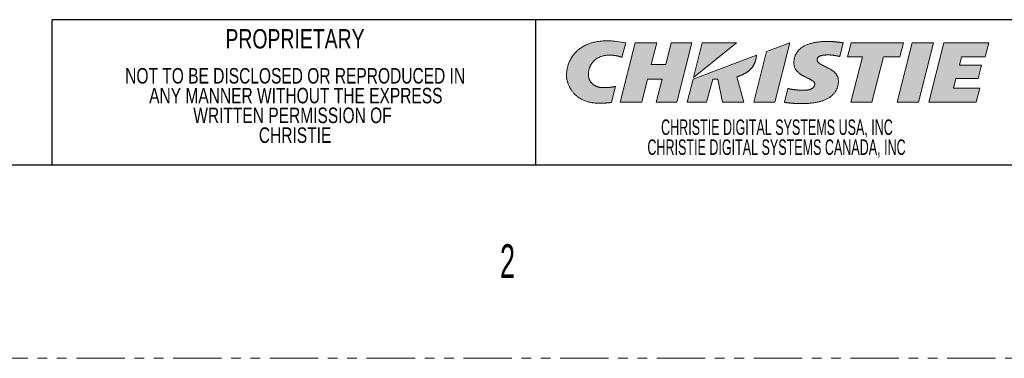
# Model space of a CAD drawing. Header units: millimetres. Extents: x 0 to 1118, y 0 to 864.
# Tile 59 of 78: x 843 to 973, y 0 to 44. Entities that reach past the tile are written whole.
import ezdxf

# ---------------------------------------------------------------- set-up
doc = ezdxf.new("R2010")
doc.units = ezdxf.units.MM
doc.linetypes.add('PHANTOM', pattern=[12.7, 6.35, -1.27, 1.27, -1.27, 1.27, -1.27])
doc.styles.add('SLDTEXTSTYLE0', font='TXT', dxfattribs={"width": 0.75})
doc.styles.add('SLDTEXTSTYLE1', font='TXT', dxfattribs={"width": 0.6})
doc.styles.add('SLDTEXTSTYLE3', font='TXT', dxfattribs={"width": 0.605})

# ---------------------------------------------------------------- blocks, each defined once
blk = doc.blocks.new('Christie-Logo_4')
at = {"linetype": 'Continuous'}
h = blk.add_hatch(color=7, dxfattribs=at)
edge = h.paths.add_edge_path(flags=0)
edge.add_spline(control_points=[(82.41, 138.59), (82.41, 138.64), (82.39, 138.74), (82.37, 138.88), (82.37, 139.03), (82.37, 139.17), (82.38, 139.31), (82.39, 139.46), (82.42, 139.6), (82.45, 139.74), (82.5, 139.88), (82.55, 140.02), (82.61, 140.15), (82.67, 140.29), (82.75, 140.41), (82.83, 140.54), (82.93, 140.65), (83.03, 140.77), (83.14, 140.87), (83.26, 140.98), (83.39, 141.07), (83.53, 141.16), (83.67, 141.24), (83.83, 141.31), (83.99, 141.38), (84.17, 141.43), (84.35, 141.48), (84.54, 141.52), (84.74, 141.55), (84.95, 141.56), (85.17, 141.57), (85.4, 141.56), (85.55, 141.55), (85.63, 141.55)], knot_values=[0, 0, 0, 0, 0.028084, 0.056174, 0.084271, 0.112379, 0.140499, 0.168636, 0.196798, 0.224995, 0.253243, 0.281562, 0.309976, 0.338519, 0.36723, 0.396153, 0.425344, 0.454865, 0.484784, 0.515181, 0.546141, 0.577755, 0.610123, 0.643349, 0.677544, 0.712819, 0.749293, 0.787082, 0.826309, 0.867093, 0.909556, 0.953818, 1, 1, 1, 1], weights=[1, 1, 1, 1, 1, 1, 1, 1, 1, 1, 1, 1, 1, 1, 1, 1, 1, 1, 1, 1, 1, 1, 1, 1, 1, 1, 1, 1, 1, 1, 1, 1, 1, 1], degree=3, periodic=0)
edge.add_spline(control_points=[(85.63, 141.55), (85.65, 141.54), (85.68, 141.54), (85.73, 141.53), (85.78, 141.53), (85.82, 141.52), (85.87, 141.51), (85.92, 141.51), (85.97, 141.5), (86.01, 141.49), (86.06, 141.48), (86.1, 141.47), (86.15, 141.46), (86.19, 141.45), (86.23, 141.44), (86.27, 141.43), (86.31, 141.42), (86.35, 141.41), (86.39, 141.4), (86.42, 141.39), (86.46, 141.38), (86.49, 141.37), (86.53, 141.35), (86.56, 141.34), (86.58, 141.33), (86.61, 141.33), (86.64, 141.32), (86.66, 141.31), (86.68, 141.3), (86.7, 141.29), (86.72, 141.28), (86.73, 141.28), (86.74, 141.27), (86.74, 141.27)], knot_values=[0, 0, 0, 0, 0.042348, 0.08466, 0.126877, 0.168935, 0.210773, 0.252326, 0.293529, 0.334317, 0.374623, 0.414381, 0.453524, 0.491982, 0.529688, 0.566573, 0.602568, 0.637603, 0.671607, 0.704512, 0.736246, 0.766738, 0.795919, 0.823716, 0.85006, 0.874878, 0.898101, 0.919656, 0.939475, 0.957486, 0.973622, 0.987815, 1, 1, 1, 1], weights=[1, 1, 1, 1, 1, 1, 1, 1, 1, 1, 1, 1, 1, 1, 1, 1, 1, 1, 1, 1, 1, 1, 1, 1, 1, 1, 1, 1, 1, 1, 1, 1, 1, 1], degree=3, periodic=0)
edge.add_line((86.74, 141.27), (87.25, 143.19))
edge.add_line((87.25, 143.19), (85.79, 143.4))
edge.add_spline(control_points=[(85.79, 143.4), (85.65, 143.41), (85.38, 143.43), (84.99, 143.45), (84.61, 143.45), (84.25, 143.43), (83.89, 143.4), (83.56, 143.35), (83.23, 143.29), (82.92, 143.21), (82.63, 143.13), (82.34, 143.02), (82.07, 142.91), (81.82, 142.78), (81.58, 142.65), (81.35, 142.5), (81.13, 142.34), (80.93, 142.17), (80.74, 142), (80.57, 141.81), (80.4, 141.62), (80.26, 141.42), (80.12, 141.21), (80, 140.99), (79.89, 140.77), (79.79, 140.55), (79.71, 140.31), (79.64, 140.08), (79.58, 139.84), (79.54, 139.59), (79.51, 139.35), (79.49, 139.1), (79.48, 138.93), (79.48, 138.84)], knot_values=[0, 0, 0, 0, 0.045913, 0.090143, 0.132769, 0.173874, 0.21354, 0.251853, 0.288898, 0.32476, 0.359526, 0.393282, 0.426114, 0.458108, 0.489347, 0.519914, 0.549889, 0.579349, 0.608369, 0.63702, 0.665367, 0.693473, 0.721396, 0.749189, 0.776901, 0.804575, 0.83225, 0.859962, 0.88774, 0.915611, 0.943598, 0.971722, 1, 1, 1, 1], weights=[1, 1, 1, 1, 1, 1, 1, 1, 1, 1, 1, 1, 1, 1, 1, 1, 1, 1, 1, 1, 1, 1, 1, 1, 1, 1, 1, 1, 1, 1, 1, 1, 1, 1], degree=3, periodic=0)
edge.add_spline(control_points=[(79.48, 138.84), (79.48, 138.81), (79.48, 138.74), (79.49, 138.62), (79.51, 138.5), (79.53, 138.37), (79.56, 138.24), (79.6, 138.1), (79.64, 137.95), (79.69, 137.81), (79.75, 137.66), (79.82, 137.5), (79.9, 137.35), (79.98, 137.19), (80.08, 137.04), (80.18, 136.89), (80.3, 136.73), (80.42, 136.59), (80.56, 136.44), (80.71, 136.3), (80.86, 136.17), (81.03, 136.04), (81.21, 135.92), (81.41, 135.8), (81.61, 135.7), (81.83, 135.6), (82.06, 135.51), (82.31, 135.44), (82.56, 135.38), (82.84, 135.32), (83.12, 135.29), (83.42, 135.26), (83.63, 135.26), (83.73, 135.26)], knot_values=[0, 0, 0, 0, 0.017058, 0.035556, 0.055409, 0.076534, 0.098846, 0.122267, 0.146719, 0.172131, 0.198439, 0.225583, 0.253513, 0.282187, 0.311571, 0.341644, 0.372394, 0.403825, 0.435949, 0.468796, 0.502409, 0.536845, 0.572177, 0.608491, 0.645887, 0.684481, 0.724399, 0.765778, 0.808765, 0.853516, 0.900194, 0.948964, 1, 1, 1, 1], weights=[1, 1, 1, 1, 1, 1, 1, 1, 1, 1, 1, 1, 1, 1, 1, 1, 1, 1, 1, 1, 1, 1, 1, 1, 1, 1, 1, 1, 1, 1, 1, 1, 1, 1], degree=3, periodic=0)
edge.add_spline(control_points=[(83.73, 135.26), (83.76, 135.26), (83.82, 135.26), (83.9, 135.26), (83.98, 135.26), (84.06, 135.26), (84.13, 135.26), (84.2, 135.27), (84.28, 135.27), (84.34, 135.27), (84.41, 135.27), (84.48, 135.28), (84.54, 135.28), (84.6, 135.28), (84.66, 135.28), (84.72, 135.29), (84.77, 135.29), (84.83, 135.29), (84.88, 135.3), (84.93, 135.3), (84.98, 135.31), (85.02, 135.31), (85.06, 135.31), (85.11, 135.32), (85.15, 135.32), (85.18, 135.33), (85.22, 135.33), (85.25, 135.33), (85.28, 135.34), (85.31, 135.34), (85.34, 135.34), (85.37, 135.35), (85.38, 135.35), (85.39, 135.35)], knot_values=[0, 0, 0, 0, 0.050291, 0.09936, 0.147212, 0.193847, 0.239269, 0.283478, 0.326479, 0.368271, 0.408858, 0.448242, 0.486424, 0.523405, 0.559189, 0.593776, 0.627168, 0.659367, 0.690373, 0.72019, 0.748817, 0.776256, 0.802509, 0.827576, 0.851459, 0.874159, 0.895676, 0.916013, 0.935168, 0.953144, 0.969941, 0.985559, 1, 1, 1, 1], weights=[1, 1, 1, 1, 1, 1, 1, 1, 1, 1, 1, 1, 1, 1, 1, 1, 1, 1, 1, 1, 1, 1, 1, 1, 1, 1, 1, 1, 1, 1, 1, 1, 1, 1], degree=3, periodic=0)
edge.add_line((85.39, 135.35), (85.92, 137.48))
edge.add_spline(control_points=[(85.92, 137.48), (85.91, 137.47), (85.87, 137.46), (85.82, 137.45), (85.77, 137.44), (85.72, 137.43), (85.67, 137.42), (85.62, 137.4), (85.57, 137.39), (85.52, 137.39), (85.48, 137.38), (85.43, 137.37), (85.38, 137.36), (85.33, 137.35), (85.28, 137.35), (85.23, 137.34), (85.18, 137.34), (85.13, 137.33), (85.08, 137.33), (85.03, 137.32), (84.98, 137.32), (84.93, 137.31), (84.88, 137.31), (84.82, 137.31), (84.77, 137.3), (84.71, 137.3), (84.66, 137.3), (84.6, 137.3), (84.54, 137.3), (84.48, 137.3), (84.42, 137.3), (84.36, 137.3), (84.32, 137.3), (84.3, 137.3)], knot_values=[0, 0, 0, 0, 0.032415, 0.064382, 0.09595, 0.127164, 0.158069, 0.18871, 0.219131, 0.249379, 0.279498, 0.309533, 0.339531, 0.369535, 0.399591, 0.429745, 0.46004, 0.490523, 0.521236, 0.552226, 0.583535, 0.615209, 0.64729, 0.679823, 0.71285, 0.746415, 0.78056, 0.815329, 0.850763, 0.886905, 0.923798, 0.961482, 1, 1, 1, 1], weights=[1, 1, 1, 1, 1, 1, 1, 1, 1, 1, 1, 1, 1, 1, 1, 1, 1, 1, 1, 1, 1, 1, 1, 1, 1, 1, 1, 1, 1, 1, 1, 1, 1, 1], degree=3, periodic=0)
edge.add_spline(control_points=[(84.3, 137.3), (84.26, 137.3), (84.19, 137.3), (84.09, 137.3), (83.99, 137.31), (83.89, 137.33), (83.8, 137.35), (83.71, 137.37), (83.62, 137.39), (83.54, 137.42), (83.45, 137.45), (83.37, 137.48), (83.3, 137.52), (83.22, 137.56), (83.15, 137.6), (83.08, 137.64), (83.02, 137.69), (82.96, 137.74), (82.9, 137.79), (82.84, 137.84), (82.79, 137.89), (82.74, 137.95), (82.7, 138), (82.65, 138.06), (82.61, 138.12), (82.58, 138.17), (82.54, 138.23), (82.51, 138.29), (82.49, 138.35), (82.46, 138.41), (82.44, 138.47), (82.43, 138.53), (82.42, 138.57), (82.41, 138.59)], knot_values=[0, 0, 0, 0, 0.042481, 0.083926, 0.124393, 0.163933, 0.202599, 0.240439, 0.277498, 0.31382, 0.349443, 0.384404, 0.418736, 0.452469, 0.48563, 0.518243, 0.550329, 0.581905, 0.612986, 0.643585, 0.673712, 0.703375, 0.73258, 0.761332, 0.789633, 0.817485, 0.84489, 0.871848, 0.89836, 0.924428, 0.950055, 0.975243, 1, 1, 1, 1], weights=[1, 1, 1, 1, 1, 1, 1, 1, 1, 1, 1, 1, 1, 1, 1, 1, 1, 1, 1, 1, 1, 1, 1, 1, 1, 1, 1, 1, 1, 1, 1, 1, 1, 1], degree=3, periodic=0)
for points in [[(93.95, 135.38), (95.92, 143.19), (93.23, 143.19), (92.5, 140.34), (90.59, 140.34), (91.32, 143.19), (88.5, 143.19), (86.54, 135.38), (89.36, 135.38), (90.13, 138.43), (92.02, 138.43), (91.27, 135.38)], [(97.28, 143.19), (96.15, 138.65), (101.79, 143.19)], [(106.84, 135.38), (108.79, 143.18), (108.79, 143.19), (105.73, 142.05), (104.06, 135.38)], [(123.24, 141.35), (123.7, 143.19), (116.84, 143.19), (116.38, 141.35), (118.33, 141.35), (116.79, 135.38), (119.57, 135.38), (121.07, 141.35)], [(125.68, 135.38), (127.64, 143.19), (127.64, 143.19), (124.86, 143.19), (122.9, 135.38)], [(131.32, 141.36), (134.45, 141.36), (134.91, 143.19), (129, 143.19), (127.04, 135.38), (133.27, 135.38), (133.74, 137.24), (130.28, 137.24), (130.6, 138.5), (133.51, 138.5), (133.95, 140.26), (131.05, 140.26)]]:
    blk.add_hatch(color=7, dxfattribs=at).paths.add_polyline_path(points, flags=0)
h = blk.add_hatch(color=7, dxfattribs=at)
edge = h.paths.add_edge_path(flags=0)
edge.add_spline(control_points=[(110.52, 135.21), (110.49, 135.21), (110.44, 135.21), (110.36, 135.21), (110.28, 135.21), (110.19, 135.21), (110.11, 135.22), (110.03, 135.22), (109.94, 135.22), (109.86, 135.22), (109.77, 135.22), (109.69, 135.22), (109.6, 135.23), (109.52, 135.23), (109.43, 135.23), (109.35, 135.24), (109.27, 135.24), (109.18, 135.25), (109.1, 135.25), (109.02, 135.26), (108.94, 135.26), (108.86, 135.27), (108.78, 135.28), (108.7, 135.29), (108.63, 135.29), (108.55, 135.3), (108.48, 135.31), (108.41, 135.32), (108.34, 135.33), (108.28, 135.34), (108.22, 135.35), (108.16, 135.37), (108.12, 135.37), (108.1, 135.38)], knot_values=[0, 0, 0, 0, 0.032354, 0.065235, 0.098588, 0.132356, 0.166485, 0.200917, 0.235598, 0.270472, 0.305484, 0.340578, 0.375699, 0.410791, 0.445799, 0.480669, 0.515345, 0.549773, 0.583899, 0.617666, 0.651023, 0.683914, 0.716286, 0.748085, 0.77926, 0.809757, 0.839524, 0.86851, 0.896665, 0.923939, 0.950284, 0.975653, 1, 1, 1, 1], weights=[1, 1, 1, 1, 1, 1, 1, 1, 1, 1, 1, 1, 1, 1, 1, 1, 1, 1, 1, 1, 1, 1, 1, 1, 1, 1, 1, 1, 1, 1, 1, 1, 1, 1], degree=3, periodic=0)
edge.add_line((108.1, 135.38), (108.55, 137.19))
edge.add_spline(control_points=[(108.55, 137.19), (108.57, 137.18), (108.61, 137.17), (108.67, 137.16), (108.73, 137.14), (108.79, 137.13), (108.85, 137.12), (108.92, 137.1), (108.99, 137.09), (109.06, 137.08), (109.13, 137.07), (109.2, 137.06), (109.27, 137.05), (109.34, 137.04), (109.41, 137.03), (109.49, 137.02), (109.56, 137.01), (109.64, 137.01), (109.71, 137), (109.78, 136.99), (109.86, 136.99), (109.93, 136.98), (110, 136.98), (110.08, 136.97), (110.15, 136.97), (110.22, 136.97), (110.29, 136.96), (110.35, 136.96), (110.42, 136.96), (110.49, 136.96), (110.55, 136.96), (110.61, 136.95), (110.65, 136.95), (110.67, 136.95)], knot_values=[0, 0, 0, 0, 0.027406, 0.055734, 0.084924, 0.114917, 0.145655, 0.177079, 0.209127, 0.241739, 0.274852, 0.308403, 0.342329, 0.376567, 0.411053, 0.445721, 0.480509, 0.51535, 0.550181, 0.584936, 0.619549, 0.653955, 0.68809, 0.721886, 0.755279, 0.788203, 0.820592, 0.852379, 0.8835, 0.913889, 0.943479, 0.972204, 1, 1, 1, 1], weights=[1, 1, 1, 1, 1, 1, 1, 1, 1, 1, 1, 1, 1, 1, 1, 1, 1, 1, 1, 1, 1, 1, 1, 1, 1, 1, 1, 1, 1, 1, 1, 1, 1, 1], degree=3, periodic=0)
edge.add_spline(control_points=[(110.67, 136.95), (110.7, 136.95), (110.76, 136.96), (110.85, 136.96), (110.93, 136.96), (111.01, 136.97), (111.09, 136.98), (111.16, 136.99), (111.23, 137.01), (111.3, 137.02), (111.37, 137.04), (111.43, 137.06), (111.49, 137.08), (111.54, 137.1), (111.6, 137.13), (111.65, 137.15), (111.7, 137.18), (111.74, 137.21), (111.78, 137.24), (111.82, 137.27), (111.86, 137.3), (111.89, 137.34), (111.92, 137.37), (111.95, 137.41), (111.97, 137.45), (111.99, 137.48), (112.01, 137.52), (112.03, 137.56), (112.04, 137.6), (112.05, 137.65), (112.06, 137.69), (112.06, 137.73), (112.06, 137.76), (112.06, 137.78)], knot_values=[0, 0, 0, 0, 0.049986, 0.09829, 0.144951, 0.190007, 0.233499, 0.275471, 0.315965, 0.355027, 0.392705, 0.429047, 0.464106, 0.497936, 0.530593, 0.562137, 0.592631, 0.62214, 0.650734, 0.678486, 0.705471, 0.731768, 0.757459, 0.782628, 0.807362, 0.831748, 0.855874, 0.87983, 0.903701, 0.927573, 0.951528, 0.975645, 1, 1, 1, 1], weights=[1, 1, 1, 1, 1, 1, 1, 1, 1, 1, 1, 1, 1, 1, 1, 1, 1, 1, 1, 1, 1, 1, 1, 1, 1, 1, 1, 1, 1, 1, 1, 1, 1, 1], degree=3, periodic=0)
edge.add_spline(control_points=[(112.06, 137.78), (112.06, 137.8), (112.06, 137.85), (112.03, 137.93), (111.99, 138), (111.94, 138.07), (111.87, 138.13), (111.79, 138.2), (111.7, 138.26), (111.61, 138.32), (111.5, 138.37), (111.39, 138.43), (111.27, 138.49), (111.15, 138.55), (111.02, 138.61), (110.89, 138.67), (110.76, 138.74), (110.63, 138.81), (110.49, 138.88), (110.36, 138.95), (110.24, 139.03), (110.11, 139.12), (110, 139.21), (109.88, 139.31), (109.78, 139.41), (109.68, 139.52), (109.59, 139.64), (109.51, 139.76), (109.45, 139.9), (109.39, 140.05), (109.35, 140.2), (109.33, 140.37), (109.33, 140.48), (109.33, 140.54)], knot_values=[0, 0, 0, 0, 0.019209, 0.038196, 0.057776, 0.078541, 0.100854, 0.124897, 0.150722, 0.178288, 0.207499, 0.238218, 0.270283, 0.30352, 0.337743, 0.372768, 0.40841, 0.444493, 0.480851, 0.517334, 0.55381, 0.590176, 0.626361, 0.662332, 0.698105, 0.733753, 0.769413, 0.80529, 0.841665, 0.878888, 0.91737, 0.957575, 1, 1, 1, 1], weights=[1, 1, 1, 1, 1, 1, 1, 1, 1, 1, 1, 1, 1, 1, 1, 1, 1, 1, 1, 1, 1, 1, 1, 1, 1, 1, 1, 1, 1, 1, 1, 1, 1, 1], degree=3, periodic=0)
edge.add_spline(control_points=[(109.33, 140.54), (109.33, 140.59), (109.33, 140.71), (109.34, 140.87), (109.36, 141.03), (109.4, 141.19), (109.44, 141.34), (109.49, 141.48), (109.54, 141.62), (109.61, 141.76), (109.69, 141.89), (109.78, 142.02), (109.87, 142.14), (109.98, 142.25), (110.09, 142.36), (110.22, 142.47), (110.35, 142.57), (110.49, 142.66), (110.65, 142.75), (110.81, 142.83), (110.98, 142.91), (111.16, 142.98), (111.36, 143.05), (111.56, 143.11), (111.77, 143.16), (111.99, 143.21), (112.22, 143.25), (112.46, 143.28), (112.71, 143.31), (112.97, 143.34), (113.24, 143.35), (113.53, 143.36), (113.72, 143.36), (113.81, 143.36)], knot_values=[0, 0, 0, 0, 0.028319, 0.05596, 0.082999, 0.109522, 0.135619, 0.161391, 0.186941, 0.212379, 0.237819, 0.263376, 0.289169, 0.315311, 0.341918, 0.369099, 0.39696, 0.425601, 0.455118, 0.485598, 0.517124, 0.549773, 0.583616, 0.618718, 0.655141, 0.692939, 0.732166, 0.772869, 0.815094, 0.858881, 0.904271, 0.951299, 1, 1, 1, 1], weights=[1, 1, 1, 1, 1, 1, 1, 1, 1, 1, 1, 1, 1, 1, 1, 1, 1, 1, 1, 1, 1, 1, 1, 1, 1, 1, 1, 1, 1, 1, 1, 1, 1, 1], degree=3, periodic=0)
edge.add_spline(control_points=[(113.81, 143.36), (113.84, 143.36), (113.88, 143.36), (113.95, 143.36), (114.01, 143.36), (114.08, 143.36), (114.15, 143.36), (114.22, 143.35), (114.28, 143.35), (114.35, 143.35), (114.42, 143.34), (114.49, 143.34), (114.55, 143.33), (114.62, 143.32), (114.68, 143.32), (114.75, 143.31), (114.82, 143.31), (114.88, 143.3), (114.95, 143.29), (115.01, 143.28), (115.07, 143.28), (115.14, 143.27), (115.2, 143.26), (115.26, 143.25), (115.33, 143.25), (115.39, 143.24), (115.45, 143.23), (115.51, 143.22), (115.57, 143.22), (115.63, 143.21), (115.69, 143.2), (115.75, 143.19), (115.78, 143.19), (115.8, 143.19)], knot_values=[0, 0, 0, 0, 0.033688, 0.067401, 0.101127, 0.134857, 0.168578, 0.20228, 0.23595, 0.269577, 0.303147, 0.336649, 0.370069, 0.403395, 0.436612, 0.469708, 0.502668, 0.535479, 0.568128, 0.600599, 0.632878, 0.664952, 0.696805, 0.728424, 0.759793, 0.790898, 0.821724, 0.852256, 0.882481, 0.912382, 0.941945, 0.971156, 1, 1, 1, 1], weights=[1, 1, 1, 1, 1, 1, 1, 1, 1, 1, 1, 1, 1, 1, 1, 1, 1, 1, 1, 1, 1, 1, 1, 1, 1, 1, 1, 1, 1, 1, 1, 1, 1, 1], degree=3, periodic=0)
edge.add_line((115.8, 143.19), (115.35, 141.39))
edge.add_spline(control_points=[(115.35, 141.39), (115.34, 141.39), (115.31, 141.4), (115.26, 141.41), (115.22, 141.42), (115.17, 141.43), (115.12, 141.44), (115.07, 141.45), (115.02, 141.46), (114.97, 141.47), (114.92, 141.48), (114.87, 141.49), (114.82, 141.5), (114.77, 141.51), (114.72, 141.52), (114.66, 141.52), (114.61, 141.53), (114.56, 141.54), (114.5, 141.55), (114.45, 141.55), (114.4, 141.56), (114.34, 141.56), (114.29, 141.57), (114.24, 141.58), (114.19, 141.58), (114.14, 141.58), (114.09, 141.59), (114.03, 141.59), (113.98, 141.59), (113.94, 141.59), (113.89, 141.6), (113.84, 141.6), (113.81, 141.6), (113.79, 141.6)], knot_values=[0, 0, 0, 0, 0.028728, 0.0581, 0.088073, 0.118605, 0.149654, 0.181179, 0.213136, 0.245484, 0.27818, 0.311182, 0.344447, 0.377932, 0.411596, 0.445396, 0.47929, 0.513234, 0.547187, 0.581106, 0.61495, 0.648676, 0.682242, 0.715606, 0.748727, 0.781563, 0.814073, 0.846216, 0.87795, 0.909236, 0.940032, 0.9703, 1, 1, 1, 1], weights=[1, 1, 1, 1, 1, 1, 1, 1, 1, 1, 1, 1, 1, 1, 1, 1, 1, 1, 1, 1, 1, 1, 1, 1, 1, 1, 1, 1, 1, 1, 1, 1, 1, 1], degree=3, periodic=0)
edge.add_spline(control_points=[(113.79, 141.6), (113.76, 141.6), (113.69, 141.6), (113.59, 141.59), (113.5, 141.59), (113.41, 141.58), (113.33, 141.58), (113.25, 141.57), (113.17, 141.56), (113.1, 141.55), (113.03, 141.53), (112.97, 141.52), (112.91, 141.5), (112.85, 141.49), (112.8, 141.47), (112.75, 141.45), (112.7, 141.43), (112.66, 141.41), (112.62, 141.38), (112.59, 141.36), (112.56, 141.33), (112.53, 141.31), (112.5, 141.28), (112.48, 141.25), (112.46, 141.22), (112.44, 141.19), (112.42, 141.16), (112.41, 141.13), (112.4, 141.09), (112.39, 141.06), (112.39, 141.03), (112.39, 140.99), (112.39, 140.97), (112.38, 140.96)], knot_values=[0, 0, 0, 0, 0.059859, 0.117012, 0.171528, 0.223477, 0.272932, 0.319967, 0.364659, 0.407086, 0.447332, 0.485482, 0.521623, 0.55585, 0.588259, 0.618954, 0.648043, 0.675639, 0.701863, 0.726841, 0.750706, 0.773595, 0.795649, 0.817012, 0.837829, 0.858241, 0.878384, 0.898387, 0.918368, 0.938434, 0.958677, 0.979177, 1, 1, 1, 1], weights=[1, 1, 1, 1, 1, 1, 1, 1, 1, 1, 1, 1, 1, 1, 1, 1, 1, 1, 1, 1, 1, 1, 1, 1, 1, 1, 1, 1, 1, 1, 1, 1, 1, 1], degree=3, periodic=0)
edge.add_spline(control_points=[(112.38, 140.96), (112.39, 140.93), (112.39, 140.87), (112.42, 140.79), (112.46, 140.71), (112.51, 140.63), (112.58, 140.56), (112.66, 140.5), (112.75, 140.43), (112.85, 140.37), (112.95, 140.31), (113.07, 140.25), (113.19, 140.19), (113.31, 140.12), (113.44, 140.06), (113.58, 140), (113.71, 139.93), (113.84, 139.87), (113.98, 139.79), (114.11, 139.72), (114.24, 139.64), (114.37, 139.56), (114.49, 139.47), (114.6, 139.37), (114.71, 139.27), (114.81, 139.16), (114.9, 139.05), (114.98, 138.93), (115.04, 138.79), (115.1, 138.65), (115.14, 138.5), (115.16, 138.34), (115.17, 138.23), (115.17, 138.17)], knot_values=[0, 0, 0, 0, 0.020901, 0.041381, 0.062233, 0.084055, 0.107241, 0.132004, 0.158427, 0.186495, 0.21613, 0.247209, 0.27958, 0.313072, 0.347506, 0.382695, 0.418455, 0.454605, 0.490975, 0.527408, 0.563766, 0.599935, 0.635833, 0.671418, 0.706693, 0.741721, 0.77663, 0.811619, 0.846968, 0.883032, 0.920233, 0.95905, 1, 1, 1, 1], weights=[1, 1, 1, 1, 1, 1, 1, 1, 1, 1, 1, 1, 1, 1, 1, 1, 1, 1, 1, 1, 1, 1, 1, 1, 1, 1, 1, 1, 1, 1, 1, 1, 1, 1], degree=3, periodic=0)
edge.add_spline(control_points=[(115.17, 138.17), (115.17, 138.11), (115.16, 138), (115.15, 137.83), (115.12, 137.67), (115.09, 137.51), (115.05, 137.35), (114.99, 137.2), (114.93, 137.05), (114.85, 136.91), (114.77, 136.77), (114.68, 136.64), (114.57, 136.51), (114.46, 136.39), (114.34, 136.28), (114.21, 136.17), (114.06, 136.06), (113.91, 135.96), (113.75, 135.87), (113.58, 135.78), (113.4, 135.7), (113.21, 135.62), (113.01, 135.55), (112.81, 135.49), (112.59, 135.43), (112.36, 135.38), (112.13, 135.34), (111.88, 135.3), (111.63, 135.27), (111.36, 135.24), (111.09, 135.23), (110.8, 135.21), (110.61, 135.21), (110.52, 135.21)], knot_values=[0, 0, 0, 0, 0.028, 0.055411, 0.082315, 0.108802, 0.134965, 0.160902, 0.186714, 0.212505, 0.238378, 0.264438, 0.290788, 0.317528, 0.344754, 0.372561, 0.401034, 0.430258, 0.460309, 0.49126, 0.523177, 0.556123, 0.590154, 0.625324, 0.66168, 0.699268, 0.738129, 0.778302, 0.819822, 0.862722, 0.907033, 0.952783, 1, 1, 1, 1], weights=[1, 1, 1, 1, 1, 1, 1, 1, 1, 1, 1, 1, 1, 1, 1, 1, 1, 1, 1, 1, 1, 1, 1, 1, 1, 1, 1, 1, 1, 1, 1, 1, 1, 1], degree=3, periodic=0)
h = blk.add_hatch(color=7, dxfattribs=at)
edge = h.paths.add_edge_path(flags=0)
edge.add_line((97.85, 135.38), (98.68, 138.42))
edge.add_line((98.68, 138.42), (99.33, 138.42))
edge.add_line((99.33, 138.42), (99.94, 135.38))
edge.add_line((99.94, 135.38), (102.76, 135.38))
edge.add_line((102.76, 135.38), (101.84, 138.71))
edge.add_spline(control_points=[(101.84, 138.71), (101.88, 138.73), (101.96, 138.75), (102.07, 138.79), (102.19, 138.83), (102.3, 138.88), (102.41, 138.92), (102.52, 138.97), (102.62, 139.02), (102.72, 139.07), (102.82, 139.12), (102.92, 139.18), (103.01, 139.23), (103.11, 139.29), (103.19, 139.35), (103.28, 139.41), (103.36, 139.47), (103.44, 139.54), (103.52, 139.6), (103.59, 139.67), (103.66, 139.74), (103.73, 139.81), (103.79, 139.89), (103.85, 139.96), (103.91, 140.04), (103.97, 140.12), (104.02, 140.2), (104.06, 140.28), (104.11, 140.36), (104.15, 140.45), (104.19, 140.53), (104.22, 140.62), (104.24, 140.68), (104.25, 140.71)], knot_values=[0, 0, 0, 0, 0.038456, 0.076397, 0.113823, 0.150738, 0.187146, 0.223052, 0.258461, 0.293382, 0.327822, 0.361792, 0.3953, 0.428361, 0.460987, 0.493195, 0.525, 0.556421, 0.587479, 0.618195, 0.648595, 0.678703, 0.708548, 0.738159, 0.767568, 0.79681, 0.825919, 0.854933, 0.883892, 0.912835, 0.941805, 0.970845, 1, 1, 1, 1], weights=[1, 1, 1, 1, 1, 1, 1, 1, 1, 1, 1, 1, 1, 1, 1, 1, 1, 1, 1, 1, 1, 1, 1, 1, 1, 1, 1, 1, 1, 1, 1, 1, 1, 1], degree=3, periodic=0)
edge.add_spline(control_points=[(104.25, 140.71), (104.25, 140.72), (104.26, 140.74), (104.27, 140.77), (104.28, 140.81), (104.29, 140.84), (104.3, 140.87), (104.3, 140.9), (104.31, 140.93), (104.32, 140.95), (104.32, 140.98), (104.33, 141.01), (104.34, 141.04), (104.34, 141.07), (104.35, 141.09), (104.35, 141.12), (104.36, 141.15), (104.36, 141.18), (104.37, 141.2), (104.37, 141.23), (104.38, 141.26), (104.38, 141.28), (104.38, 141.31), (104.39, 141.33), (104.39, 141.36), (104.39, 141.39), (104.4, 141.41), (104.4, 141.44), (104.4, 141.46), (104.4, 141.49), (104.41, 141.52), (104.41, 141.54), (104.41, 141.56), (104.41, 141.57)], knot_values=[0, 0, 0, 0, 0.038456, 0.076214, 0.113304, 0.149756, 0.185598, 0.220862, 0.255575, 0.289769, 0.323472, 0.356714, 0.389526, 0.421936, 0.453973, 0.485669, 0.51705, 0.548148, 0.578991, 0.609608, 0.640027, 0.670279, 0.70039, 0.730391, 0.760308, 0.790171, 0.820007, 0.849843, 0.879708, 0.909629, 0.939634, 0.969748, 1, 1, 1, 1], weights=[1, 1, 1, 1, 1, 1, 1, 1, 1, 1, 1, 1, 1, 1, 1, 1, 1, 1, 1, 1, 1, 1, 1, 1, 1, 1, 1, 1, 1, 1, 1, 1, 1, 1], degree=3, periodic=0)
edge.add_line((104.41, 141.57), (96.09, 138.42))
edge.add_line((96.09, 138.42), (95.33, 135.38))
edge.add_line((95.33, 135.38), (97.85, 135.38))
at = {"color": 7, "linetype": 'Continuous', "lineweight": 0}
for p, q in [((87.25, 143.19), (85.79, 143.4)), ((88.5, 143.19), (86.54, 135.38)), ((86.74, 141.27), (87.25, 143.19)), ((91.32, 143.19), (88.5, 143.19)), ((90.59, 140.34), (91.32, 143.19)), ((93.23, 143.19), (92.5, 140.34)), ((95.92, 143.19), (93.23, 143.19)), ((93.95, 135.38), (95.92, 143.19)), ((96.15, 138.65), (101.79, 143.19)), ((97.28, 143.19), (96.15, 138.65)), ((101.79, 143.19), (97.28, 143.19)), ((108.79, 143.19), (105.73, 142.05)), ((106.84, 135.38), (108.79, 143.18)), ((108.79, 143.18), (108.79, 143.19)), ((115.8, 143.19), (115.35, 141.39)), ((116.84, 143.19), (116.38, 141.35)), ((123.7, 143.19), (116.84, 143.19)), ((124.86, 143.19), (122.9, 135.38)), ((123.24, 141.35), (123.7, 143.19)), ((127.64, 143.19), (124.86, 143.19)), ((125.68, 135.38), (127.64, 143.19)), ((129, 143.19), (127.04, 135.38)), ((127.64, 143.19), (127.64, 143.19)), ((134.91, 143.19), (129, 143.19)), ((134.45, 141.36), (134.91, 143.19)), ((104.41, 141.57), (96.09, 138.42)), ((105.73, 142.05), (104.06, 135.38)), ((116.38, 141.35), (118.33, 141.35)), ((118.33, 141.35), (116.79, 135.38)), ((119.57, 135.38), (121.07, 141.35)), ((121.07, 141.35), (123.24, 141.35)), ((131.05, 140.26), (131.32, 141.36)), ((131.32, 141.36), (134.45, 141.36)), ((92.5, 140.34), (90.59, 140.34)), ((133.95, 140.26), (131.05, 140.26)), ((133.51, 138.5), (133.95, 140.26)), ((89.36, 135.38), (90.13, 138.43)), ((90.13, 138.43), (92.02, 138.43)), ((92.02, 138.43), (91.27, 135.38)), ((96.09, 138.42), (95.33, 135.38)), ((97.85, 135.38), (98.68, 138.42)), ((98.68, 138.42), (99.33, 138.42)), ((99.33, 138.42), (99.94, 135.38)), ((102.76, 135.38), (101.84, 138.71)), ((130.28, 137.24), (130.6, 138.5)), ((130.6, 138.5), (133.51, 138.5)), ((85.39, 135.35), (85.92, 137.48)), ((108.1, 135.38), (108.55, 137.19)), ((133.74, 137.24), (130.28, 137.24)), ((133.27, 135.38), (133.74, 137.24)), ((86.54, 135.38), (89.36, 135.38)), ((91.27, 135.38), (93.95, 135.38)), ((95.33, 135.38), (97.85, 135.38)), ((99.94, 135.38), (102.76, 135.38)), ((104.06, 135.38), (106.84, 135.38)), ((116.79, 135.38), (119.57, 135.38)), ((122.9, 135.38), (125.68, 135.38)), ((127.04, 135.38), (133.27, 135.38))]:
    blk.add_line(p, q, dxfattribs=at)
at = {"color": 8, "linetype": 'Continuous', "lineweight": 0}
for points, knots in [([(85.79, 143.4), (85.65, 143.41), (85.38, 143.43), (84.99, 143.45), (84.61, 143.45), (84.25, 143.43), (83.89, 143.4), (83.56, 143.35), (83.23, 143.29), (82.92, 143.21), (82.63, 143.13), (82.34, 143.02), (82.07, 142.91), (81.82, 142.78), (81.58, 142.65), (81.35, 142.5), (81.13, 142.34), (80.93, 142.17), (80.74, 142), (80.57, 141.81), (80.4, 141.62), (80.26, 141.42), (80.12, 141.21), (80, 140.99), (79.89, 140.77), (79.79, 140.55), (79.71, 140.31), (79.64, 140.08), (79.58, 139.84), (79.54, 139.59), (79.51, 139.35), (79.49, 139.1), (79.48, 138.93), (79.48, 138.84)], [0, 0, 0, 0, 0.045913, 0.090143, 0.132769, 0.173874, 0.21354, 0.251853, 0.288898, 0.32476, 0.359526, 0.393282, 0.426114, 0.458108, 0.489347, 0.519914, 0.549889, 0.579349, 0.608369, 0.63702, 0.665367, 0.693473, 0.721396, 0.749189, 0.776901, 0.804575, 0.83225, 0.859962, 0.88774, 0.915611, 0.943598, 0.971722, 1, 1, 1, 1]), ([(109.33, 140.54), (109.33, 140.59), (109.33, 140.71), (109.34, 140.87), (109.36, 141.03), (109.4, 141.19), (109.44, 141.34), (109.49, 141.48), (109.54, 141.62), (109.61, 141.76), (109.69, 141.89), (109.78, 142.02), (109.87, 142.14), (109.98, 142.25), (110.09, 142.36), (110.22, 142.47), (110.35, 142.57), (110.49, 142.66), (110.65, 142.75), (110.81, 142.83), (110.98, 142.91), (111.16, 142.98), (111.36, 143.05), (111.56, 143.11), (111.77, 143.16), (111.99, 143.21), (112.22, 143.25), (112.46, 143.28), (112.71, 143.31), (112.97, 143.34), (113.24, 143.35), (113.53, 143.36), (113.72, 143.36), (113.81, 143.36)], [0, 0, 0, 0, 0.028319, 0.05596, 0.082999, 0.109522, 0.135619, 0.161391, 0.186941, 0.212379, 0.237819, 0.263376, 0.289169, 0.315311, 0.341918, 0.369099, 0.39696, 0.425601, 0.455118, 0.485598, 0.517124, 0.549773, 0.583616, 0.618718, 0.655141, 0.692939, 0.732166, 0.772869, 0.815094, 0.858881, 0.904271, 0.951299, 1, 1, 1, 1]), ([(113.81, 143.36), (113.84, 143.36), (113.88, 143.36), (113.95, 143.36), (114.01, 143.36), (114.08, 143.36), (114.15, 143.36), (114.22, 143.35), (114.28, 143.35), (114.35, 143.35), (114.42, 143.34), (114.49, 143.34), (114.55, 143.33), (114.62, 143.32), (114.68, 143.32), (114.75, 143.31), (114.82, 143.31), (114.88, 143.3), (114.95, 143.29), (115.01, 143.28), (115.07, 143.28), (115.14, 143.27), (115.2, 143.26), (115.26, 143.25), (115.33, 143.25), (115.39, 143.24), (115.45, 143.23), (115.51, 143.22), (115.57, 143.22), (115.63, 143.21), (115.69, 143.2), (115.75, 143.19), (115.78, 143.19), (115.8, 143.19)], [0, 0, 0, 0, 0.033688, 0.067401, 0.101127, 0.134857, 0.168578, 0.20228, 0.23595, 0.269577, 0.303147, 0.336649, 0.370069, 0.403395, 0.436612, 0.469708, 0.502668, 0.535479, 0.568128, 0.600599, 0.632878, 0.664952, 0.696805, 0.728424, 0.759793, 0.790898, 0.821724, 0.852256, 0.882481, 0.912382, 0.941945, 0.971156, 1, 1, 1, 1]), ([(82.41, 138.59), (82.41, 138.64), (82.39, 138.74), (82.37, 138.88), (82.37, 139.03), (82.37, 139.17), (82.38, 139.31), (82.39, 139.46), (82.42, 139.6), (82.45, 139.74), (82.5, 139.88), (82.55, 140.02), (82.61, 140.15), (82.67, 140.29), (82.75, 140.41), (82.83, 140.54), (82.93, 140.65), (83.03, 140.77), (83.14, 140.87), (83.26, 140.98), (83.39, 141.07), (83.53, 141.16), (83.67, 141.24), (83.83, 141.31), (83.99, 141.38), (84.17, 141.43), (84.35, 141.48), (84.54, 141.52), (84.74, 141.55), (84.95, 141.56), (85.17, 141.57), (85.4, 141.56), (85.55, 141.55), (85.63, 141.55)], [0, 0, 0, 0, 0.028084, 0.056174, 0.084271, 0.112379, 0.140499, 0.168636, 0.196798, 0.224995, 0.253243, 0.281562, 0.309976, 0.338519, 0.36723, 0.396153, 0.425344, 0.454865, 0.484784, 0.515181, 0.546141, 0.577755, 0.610123, 0.643349, 0.677544, 0.712819, 0.749293, 0.787082, 0.826309, 0.867093, 0.909556, 0.953818, 1, 1, 1, 1]), ([(85.63, 141.55), (85.65, 141.54), (85.68, 141.54), (85.73, 141.53), (85.78, 141.53), (85.82, 141.52), (85.87, 141.51), (85.92, 141.51), (85.97, 141.5), (86.01, 141.49), (86.06, 141.48), (86.1, 141.47), (86.15, 141.46), (86.19, 141.45), (86.23, 141.44), (86.27, 141.43), (86.31, 141.42), (86.35, 141.41), (86.39, 141.4), (86.42, 141.39), (86.46, 141.38), (86.49, 141.37), (86.53, 141.35), (86.56, 141.34), (86.58, 141.33), (86.61, 141.33), (86.64, 141.32), (86.66, 141.31), (86.68, 141.3), (86.7, 141.29), (86.72, 141.28), (86.73, 141.28), (86.74, 141.27), (86.74, 141.27)], [0, 0, 0, 0, 0.042348, 0.08466, 0.126877, 0.168935, 0.210773, 0.252326, 0.293529, 0.334317, 0.374623, 0.414381, 0.453524, 0.491982, 0.529688, 0.566573, 0.602568, 0.637603, 0.671607, 0.704512, 0.736246, 0.766738, 0.795919, 0.823716, 0.85006, 0.874878, 0.898101, 0.919656, 0.939475, 0.957486, 0.973622, 0.987815, 1, 1, 1, 1]), ([(104.25, 140.71), (104.25, 140.72), (104.26, 140.74), (104.27, 140.77), (104.28, 140.81), (104.29, 140.84), (104.3, 140.87), (104.3, 140.9), (104.31, 140.93), (104.32, 140.95), (104.32, 140.98), (104.33, 141.01), (104.34, 141.04), (104.34, 141.07), (104.35, 141.09), (104.35, 141.12), (104.36, 141.15), (104.36, 141.18), (104.37, 141.2), (104.37, 141.23), (104.38, 141.26), (104.38, 141.28), (104.38, 141.31), (104.39, 141.33), (104.39, 141.36), (104.39, 141.39), (104.4, 141.41), (104.4, 141.44), (104.4, 141.46), (104.4, 141.49), (104.41, 141.52), (104.41, 141.54), (104.41, 141.56), (104.41, 141.57)], [0, 0, 0, 0, 0.038456, 0.076214, 0.113304, 0.149756, 0.185598, 0.220862, 0.255575, 0.289769, 0.323472, 0.356714, 0.389526, 0.421936, 0.453973, 0.485669, 0.51705, 0.548148, 0.578991, 0.609608, 0.640027, 0.670279, 0.70039, 0.730391, 0.760308, 0.790171, 0.820007, 0.849843, 0.879708, 0.909629, 0.939634, 0.969748, 1, 1, 1, 1]), ([(113.79, 141.6), (113.76, 141.6), (113.69, 141.6), (113.59, 141.59), (113.5, 141.59), (113.41, 141.58), (113.33, 141.58), (113.25, 141.57), (113.17, 141.56), (113.1, 141.55), (113.03, 141.53), (112.97, 141.52), (112.91, 141.5), (112.85, 141.49), (112.8, 141.47), (112.75, 141.45), (112.7, 141.43), (112.66, 141.41), (112.62, 141.38), (112.59, 141.36), (112.56, 141.33), (112.53, 141.31), (112.5, 141.28), (112.48, 141.25), (112.46, 141.22), (112.44, 141.19), (112.42, 141.16), (112.41, 141.13), (112.4, 141.09), (112.39, 141.06), (112.39, 141.03), (112.39, 140.99), (112.39, 140.97), (112.38, 140.96)], [0, 0, 0, 0, 0.059859, 0.117012, 0.171528, 0.223477, 0.272932, 0.319967, 0.364659, 0.407086, 0.447332, 0.485482, 0.521623, 0.55585, 0.588259, 0.618954, 0.648043, 0.675639, 0.701863, 0.726841, 0.750706, 0.773595, 0.795649, 0.817012, 0.837829, 0.858241, 0.878384, 0.898387, 0.918368, 0.938434, 0.958677, 0.979177, 1, 1, 1, 1]), ([(112.38, 140.96), (112.39, 140.93), (112.39, 140.87), (112.42, 140.79), (112.46, 140.71), (112.51, 140.63), (112.58, 140.56), (112.66, 140.5), (112.75, 140.43), (112.85, 140.37), (112.95, 140.31), (113.07, 140.25), (113.19, 140.19), (113.31, 140.12), (113.44, 140.06), (113.58, 140), (113.71, 139.93), (113.84, 139.87), (113.98, 139.79), (114.11, 139.72), (114.24, 139.64), (114.37, 139.56), (114.49, 139.47), (114.6, 139.37), (114.71, 139.27), (114.81, 139.16), (114.9, 139.05), (114.98, 138.93), (115.04, 138.79), (115.1, 138.65), (115.14, 138.5), (115.16, 138.34), (115.17, 138.23), (115.17, 138.17)], [0, 0, 0, 0, 0.020901, 0.041381, 0.062233, 0.084055, 0.107241, 0.132004, 0.158427, 0.186495, 0.21613, 0.247209, 0.27958, 0.313072, 0.347506, 0.382695, 0.418455, 0.454605, 0.490975, 0.527408, 0.563766, 0.599935, 0.635833, 0.671418, 0.706693, 0.741721, 0.77663, 0.811619, 0.846968, 0.883032, 0.920233, 0.95905, 1, 1, 1, 1]), ([(115.35, 141.39), (115.34, 141.39), (115.31, 141.4), (115.26, 141.41), (115.22, 141.42), (115.17, 141.43), (115.12, 141.44), (115.07, 141.45), (115.02, 141.46), (114.97, 141.47), (114.92, 141.48), (114.87, 141.49), (114.82, 141.5), (114.77, 141.51), (114.72, 141.52), (114.66, 141.52), (114.61, 141.53), (114.56, 141.54), (114.5, 141.55), (114.45, 141.55), (114.4, 141.56), (114.34, 141.56), (114.29, 141.57), (114.24, 141.58), (114.19, 141.58), (114.14, 141.58), (114.09, 141.59), (114.03, 141.59), (113.98, 141.59), (113.94, 141.59), (113.89, 141.6), (113.84, 141.6), (113.81, 141.6), (113.79, 141.6)], [0, 0, 0, 0, 0.028728, 0.0581, 0.088073, 0.118605, 0.149654, 0.181179, 0.213136, 0.245484, 0.27818, 0.311182, 0.344447, 0.377932, 0.411596, 0.445396, 0.47929, 0.513234, 0.547187, 0.581106, 0.61495, 0.648676, 0.682242, 0.715606, 0.748727, 0.781563, 0.814073, 0.846216, 0.87795, 0.909236, 0.940032, 0.9703, 1, 1, 1, 1]), ([(101.84, 138.71), (101.88, 138.73), (101.96, 138.75), (102.07, 138.79), (102.19, 138.83), (102.3, 138.88), (102.41, 138.92), (102.52, 138.97), (102.62, 139.02), (102.72, 139.07), (102.82, 139.12), (102.92, 139.18), (103.01, 139.23), (103.11, 139.29), (103.19, 139.35), (103.28, 139.41), (103.36, 139.47), (103.44, 139.54), (103.52, 139.6), (103.59, 139.67), (103.66, 139.74), (103.73, 139.81), (103.79, 139.89), (103.85, 139.96), (103.91, 140.04), (103.97, 140.12), (104.02, 140.2), (104.06, 140.28), (104.11, 140.36), (104.15, 140.45), (104.19, 140.53), (104.22, 140.62), (104.24, 140.68), (104.25, 140.71)], [0, 0, 0, 0, 0.038456, 0.076397, 0.113823, 0.150738, 0.187146, 0.223052, 0.258461, 0.293382, 0.327822, 0.361792, 0.3953, 0.428361, 0.460987, 0.493195, 0.525, 0.556421, 0.587479, 0.618195, 0.648595, 0.678703, 0.708548, 0.738159, 0.767568, 0.79681, 0.825919, 0.854933, 0.883892, 0.912835, 0.941805, 0.970845, 1, 1, 1, 1]), ([(112.06, 137.78), (112.06, 137.8), (112.06, 137.85), (112.03, 137.93), (111.99, 138), (111.94, 138.07), (111.87, 138.13), (111.79, 138.2), (111.7, 138.26), (111.61, 138.32), (111.5, 138.37), (111.39, 138.43), (111.27, 138.49), (111.15, 138.55), (111.02, 138.61), (110.89, 138.67), (110.76, 138.74), (110.63, 138.81), (110.49, 138.88), (110.36, 138.95), (110.24, 139.03), (110.11, 139.12), (110, 139.21), (109.88, 139.31), (109.78, 139.41), (109.68, 139.52), (109.59, 139.64), (109.51, 139.76), (109.45, 139.9), (109.39, 140.05), (109.35, 140.2), (109.33, 140.37), (109.33, 140.48), (109.33, 140.54)], [0, 0, 0, 0, 0.019209, 0.038196, 0.057776, 0.078541, 0.100854, 0.124897, 0.150722, 0.178288, 0.207499, 0.238218, 0.270283, 0.30352, 0.337743, 0.372768, 0.40841, 0.444493, 0.480851, 0.517334, 0.55381, 0.590176, 0.626361, 0.662332, 0.698105, 0.733753, 0.769413, 0.80529, 0.841665, 0.878888, 0.91737, 0.957575, 1, 1, 1, 1]), ([(79.48, 138.84), (79.48, 138.81), (79.48, 138.74), (79.49, 138.62), (79.51, 138.5), (79.53, 138.37), (79.56, 138.24), (79.6, 138.1), (79.64, 137.95), (79.69, 137.81), (79.75, 137.66), (79.82, 137.5), (79.9, 137.35), (79.98, 137.19), (80.08, 137.04), (80.18, 136.89), (80.3, 136.73), (80.42, 136.59), (80.56, 136.44), (80.71, 136.3), (80.86, 136.17), (81.03, 136.04), (81.21, 135.92), (81.41, 135.8), (81.61, 135.7), (81.83, 135.6), (82.06, 135.51), (82.31, 135.44), (82.56, 135.38), (82.84, 135.32), (83.12, 135.29), (83.42, 135.26), (83.63, 135.26), (83.73, 135.26)], [0, 0, 0, 0, 0.017058, 0.035556, 0.055409, 0.076534, 0.098846, 0.122267, 0.146719, 0.172131, 0.198439, 0.225583, 0.253513, 0.282187, 0.311571, 0.341644, 0.372394, 0.403825, 0.435949, 0.468796, 0.502409, 0.536845, 0.572177, 0.608491, 0.645887, 0.684481, 0.724399, 0.765778, 0.808765, 0.853516, 0.900194, 0.948964, 1, 1, 1, 1]), ([(84.3, 137.3), (84.26, 137.3), (84.19, 137.3), (84.09, 137.3), (83.99, 137.31), (83.89, 137.33), (83.8, 137.35), (83.71, 137.37), (83.62, 137.39), (83.54, 137.42), (83.45, 137.45), (83.37, 137.48), (83.3, 137.52), (83.22, 137.56), (83.15, 137.6), (83.08, 137.64), (83.02, 137.69), (82.96, 137.74), (82.9, 137.79), (82.84, 137.84), (82.79, 137.89), (82.74, 137.95), (82.7, 138), (82.65, 138.06), (82.61, 138.12), (82.58, 138.17), (82.54, 138.23), (82.51, 138.29), (82.49, 138.35), (82.46, 138.41), (82.44, 138.47), (82.43, 138.53), (82.42, 138.57), (82.41, 138.59)], [0, 0, 0, 0, 0.042481, 0.083926, 0.124393, 0.163933, 0.202599, 0.240439, 0.277498, 0.31382, 0.349443, 0.384404, 0.418736, 0.452469, 0.48563, 0.518243, 0.550329, 0.581905, 0.612986, 0.643585, 0.673712, 0.703375, 0.73258, 0.761332, 0.789633, 0.817485, 0.84489, 0.871848, 0.89836, 0.924428, 0.950055, 0.975243, 1, 1, 1, 1]), ([(85.92, 137.48), (85.91, 137.47), (85.87, 137.46), (85.82, 137.45), (85.77, 137.44), (85.72, 137.43), (85.67, 137.42), (85.62, 137.4), (85.57, 137.39), (85.52, 137.39), (85.48, 137.38), (85.43, 137.37), (85.38, 137.36), (85.33, 137.35), (85.28, 137.35), (85.23, 137.34), (85.18, 137.34), (85.13, 137.33), (85.08, 137.33), (85.03, 137.32), (84.98, 137.32), (84.93, 137.31), (84.88, 137.31), (84.82, 137.31), (84.77, 137.3), (84.71, 137.3), (84.66, 137.3), (84.6, 137.3), (84.54, 137.3), (84.48, 137.3), (84.42, 137.3), (84.36, 137.3), (84.32, 137.3), (84.3, 137.3)], [0, 0, 0, 0, 0.032415, 0.064382, 0.09595, 0.127164, 0.158069, 0.18871, 0.219131, 0.249379, 0.279498, 0.309533, 0.339531, 0.369535, 0.399591, 0.429745, 0.46004, 0.490523, 0.521236, 0.552226, 0.583535, 0.615209, 0.64729, 0.679823, 0.71285, 0.746415, 0.78056, 0.815329, 0.850763, 0.886905, 0.923798, 0.961482, 1, 1, 1, 1]), ([(108.55, 137.19), (108.57, 137.18), (108.61, 137.17), (108.67, 137.16), (108.73, 137.14), (108.79, 137.13), (108.85, 137.12), (108.92, 137.1), (108.99, 137.09), (109.06, 137.08), (109.13, 137.07), (109.2, 137.06), (109.27, 137.05), (109.34, 137.04), (109.41, 137.03), (109.49, 137.02), (109.56, 137.01), (109.64, 137.01), (109.71, 137), (109.78, 136.99), (109.86, 136.99), (109.93, 136.98), (110, 136.98), (110.08, 136.97), (110.15, 136.97), (110.22, 136.97), (110.29, 136.96), (110.35, 136.96), (110.42, 136.96), (110.49, 136.96), (110.55, 136.96), (110.61, 136.95), (110.65, 136.95), (110.67, 136.95)], [0, 0, 0, 0, 0.027406, 0.055734, 0.084924, 0.114917, 0.145655, 0.177079, 0.209127, 0.241739, 0.274852, 0.308403, 0.342329, 0.376567, 0.411053, 0.445721, 0.480509, 0.51535, 0.550181, 0.584936, 0.619549, 0.653955, 0.68809, 0.721886, 0.755279, 0.788203, 0.820592, 0.852379, 0.8835, 0.913889, 0.943479, 0.972204, 1, 1, 1, 1]), ([(115.17, 138.17), (115.17, 138.11), (115.16, 138), (115.15, 137.83), (115.12, 137.67), (115.09, 137.51), (115.05, 137.35), (114.99, 137.2), (114.93, 137.05), (114.85, 136.91), (114.77, 136.77), (114.68, 136.64), (114.57, 136.51), (114.46, 136.39), (114.34, 136.28), (114.21, 136.17), (114.06, 136.06), (113.91, 135.96), (113.75, 135.87), (113.58, 135.78), (113.4, 135.7), (113.21, 135.62), (113.01, 135.55), (112.81, 135.49), (112.59, 135.43), (112.36, 135.38), (112.13, 135.34), (111.88, 135.3), (111.63, 135.27), (111.36, 135.24), (111.09, 135.23), (110.8, 135.21), (110.61, 135.21), (110.52, 135.21)], [0, 0, 0, 0, 0.028, 0.055411, 0.082315, 0.108802, 0.134965, 0.160902, 0.186714, 0.212505, 0.238378, 0.264438, 0.290788, 0.317528, 0.344754, 0.372561, 0.401034, 0.430258, 0.460309, 0.49126, 0.523177, 0.556123, 0.590154, 0.625324, 0.66168, 0.699268, 0.738129, 0.778302, 0.819822, 0.862722, 0.907033, 0.952783, 1, 1, 1, 1]), ([(110.67, 136.95), (110.7, 136.95), (110.76, 136.96), (110.85, 136.96), (110.93, 136.96), (111.01, 136.97), (111.09, 136.98), (111.16, 136.99), (111.23, 137.01), (111.3, 137.02), (111.37, 137.04), (111.43, 137.06), (111.49, 137.08), (111.54, 137.1), (111.6, 137.13), (111.65, 137.15), (111.7, 137.18), (111.74, 137.21), (111.78, 137.24), (111.82, 137.27), (111.86, 137.3), (111.89, 137.34), (111.92, 137.37), (111.95, 137.41), (111.97, 137.45), (111.99, 137.48), (112.01, 137.52), (112.03, 137.56), (112.04, 137.6), (112.05, 137.65), (112.06, 137.69), (112.06, 137.73), (112.06, 137.76), (112.06, 137.78)], [0, 0, 0, 0, 0.049986, 0.09829, 0.144951, 0.190007, 0.233499, 0.275471, 0.315965, 0.355027, 0.392705, 0.429047, 0.464106, 0.497936, 0.530593, 0.562137, 0.592631, 0.62214, 0.650734, 0.678486, 0.705471, 0.731768, 0.757459, 0.782628, 0.807362, 0.831748, 0.855874, 0.87983, 0.903701, 0.927573, 0.951528, 0.975645, 1, 1, 1, 1]), ([(83.73, 135.26), (83.76, 135.26), (83.82, 135.26), (83.9, 135.26), (83.98, 135.26), (84.06, 135.26), (84.13, 135.26), (84.2, 135.27), (84.28, 135.27), (84.34, 135.27), (84.41, 135.27), (84.48, 135.28), (84.54, 135.28), (84.6, 135.28), (84.66, 135.28), (84.72, 135.29), (84.77, 135.29), (84.83, 135.29), (84.88, 135.3), (84.93, 135.3), (84.98, 135.31), (85.02, 135.31), (85.06, 135.31), (85.11, 135.32), (85.15, 135.32), (85.18, 135.33), (85.22, 135.33), (85.25, 135.33), (85.28, 135.34), (85.31, 135.34), (85.34, 135.34), (85.37, 135.35), (85.38, 135.35), (85.39, 135.35)], [0, 0, 0, 0, 0.050291, 0.09936, 0.147212, 0.193847, 0.239269, 0.283478, 0.326479, 0.368271, 0.408858, 0.448242, 0.486424, 0.523405, 0.559189, 0.593776, 0.627168, 0.659367, 0.690373, 0.72019, 0.748817, 0.776256, 0.802509, 0.827576, 0.851459, 0.874159, 0.895676, 0.916013, 0.935168, 0.953144, 0.969941, 0.985559, 1, 1, 1, 1]), ([(110.52, 135.21), (110.49, 135.21), (110.44, 135.21), (110.36, 135.21), (110.28, 135.21), (110.19, 135.21), (110.11, 135.22), (110.03, 135.22), (109.94, 135.22), (109.86, 135.22), (109.77, 135.22), (109.69, 135.22), (109.6, 135.23), (109.52, 135.23), (109.43, 135.23), (109.35, 135.24), (109.27, 135.24), (109.18, 135.25), (109.1, 135.25), (109.02, 135.26), (108.94, 135.26), (108.86, 135.27), (108.78, 135.28), (108.7, 135.29), (108.63, 135.29), (108.55, 135.3), (108.48, 135.31), (108.41, 135.32), (108.34, 135.33), (108.28, 135.34), (108.22, 135.35), (108.16, 135.37), (108.12, 135.37), (108.1, 135.38)], [0, 0, 0, 0, 0.032354, 0.065235, 0.098588, 0.132356, 0.166485, 0.200917, 0.235598, 0.270472, 0.305484, 0.340578, 0.375699, 0.410791, 0.445799, 0.480669, 0.515345, 0.549773, 0.583899, 0.617666, 0.651023, 0.683914, 0.716286, 0.748085, 0.77926, 0.809757, 0.839524, 0.86851, 0.896665, 0.923939, 0.950284, 0.975653, 1, 1, 1, 1])]:
    blk.add_open_spline(points, degree=3, knots=knots, dxfattribs=at)
blk = doc.blocks.new('SW_NOTE_54')
at = {"color": 0, "linetype": 'Continuous', "lineweight": 0, "char_height": 2.032, "attachment_point": 2, "style": 'SLDTEXTSTYLE0'}
for s, insert in [('NOT TO BE DISCLOSED OR REPRODUCED IN', (26.92, 2.62)), ('ANY MANNER WITHOUT THE EXPRESS', (27.01, 0.02)), ('WRITTEN PERMISSION OF', (26.57, -2.57)), ('CHRISTIE', (26.91, -5.17))]:
    blk.add_mtext(s, dxfattribs=dict(at, insert=insert))
blk = doc.blocks.new('SW_NOTE_55')
at = {"color": 0, "linetype": 'Continuous', "lineweight": 0, "char_height": 2.032, "attachment_point": 2, "style": 'SLDTEXTSTYLE3'}
for s, insert in [('CHRISTIE DIGITAL SYSTEMS USA, INC', (25.62, 2.62)), ('CHRISTIE DIGITAL SYSTEMS CANADA, INC', (25.56, 0))]:
    blk.add_mtext(s, dxfattribs=dict(at, insert=insert))

msp = doc.modelspace()

# ---------------------------------------------------------------- linework, layer by layer
at = {"color": 7, "linetype": 'Continuous', "lineweight": 30}
for p, q in [((1104.9, 44.45), (847.725, 44.45)), ((847.725, 25.4), (847.725, 44.45)), ((911.225, 25.4), (911.225, 44.45)), ((12.7, 25.4), (1104.9, 25.4))]:
    msp.add_line(p, q, dxfattribs=at)
at = {"color": 7, "linetype": 'Continuous', "lineweight": 0}
for p, q in [((847.725, 25.4), (847.725, 44.45)), ((911.225, 25.4), (847.725, 25.4)), ((974.725, 25.4), (911.225, 25.4))]:
    msp.add_line(p, q, dxfattribs=at)
at = {"color": 7, "linetype": 'PHANTOM', "lineweight": 0}
msp.add_line((0, 0), (1117.6, 0), dxfattribs=at)

# ---------------------------------------------------------------- block references
at = {"color": 7, "linetype": 'Continuous'}
msp.add_blockref('Christie-Logo_4', (835.7506, -101.77), dxfattribs=at)
at = {"color": 7, "linetype": 'Continuous', "lineweight": 0}
for name, p in [('SW_NOTE_54', (852.6998, 35.4815)), ('SW_NOTE_55', (917.2376, 28.7352))]:
    msp.add_blockref(name, p, dxfattribs=at)

# ---------------------------------------------------------------- texts
for s, insert, char_height, attachment_point, style in [('PROPRIETARY', (879.5993, 43.2113), 2.54, 2, 'SLDTEXTSTYLE0'), ('2', (906.4942, 14.9727), 4.445, 1, 'SLDTEXTSTYLE1')]:
    msp.add_mtext(s, dxfattribs=dict(at, insert=insert, char_height=char_height, attachment_point=attachment_point, style=style))

doc.saveas('drawing.dxf')
